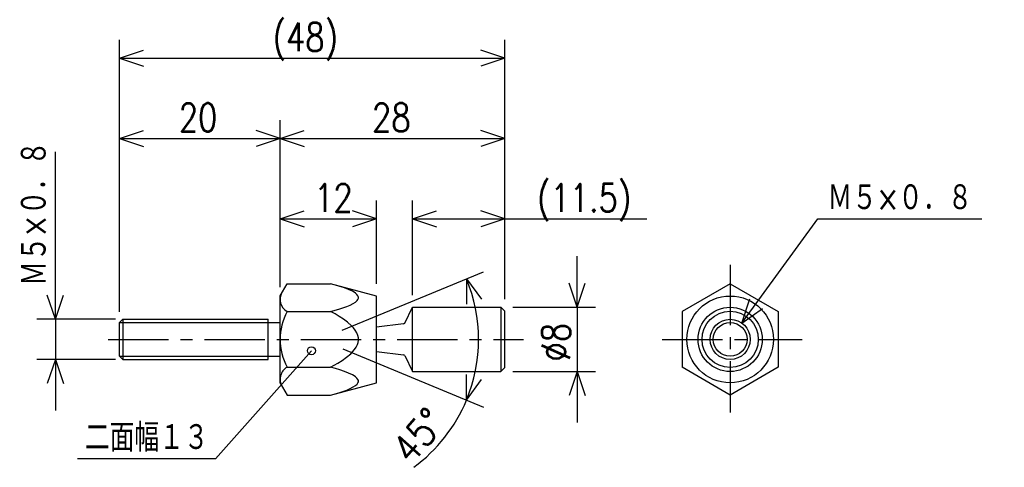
# Model space of a CAD drawing. Extents: x -141 to -18, y 121 to 177.
import ezdxf

# ---------------------------------------------------------------- set-up
doc = ezdxf.new("R2010")
doc.units = 0
doc.header["$MEASUREMENT"] = 0
doc.linetypes.add('CENTER', pattern=[12, 7.5, -1.5, 1.5, -1.5])
doc.layers.get('0').update_dxf_attribs({"linetype": 'CONTINUOUS'})
doc.styles.get("Standard").update_dxf_attribs({"font": 'txt', "bigfont": 'BIGFONT'})

msp = doc.modelspace()

# ---------------------------------------------------------------- linework, layer by layer
at = {"color": 7, "linetype": 'Continuous'}
for p, q in [((-128.16695, 140.74258), (-128.16695, 174.60593)), ((-80.166939, 142.81993), (-80.166939, 174.60593)), ((-128.16695, 172.31993), (-125.16695, 173.31993)), ((-80.166939, 172.31993), (-83.166939, 173.31993)), ((-128.16695, 172.31993), (-80.166939, 172.31993)), ((-128.16695, 172.31993), (-125.16695, 171.31993)), ((-80.166939, 172.31993), (-83.166939, 171.31993)), ((-128.16695, 140.74258), (-128.16695, 164.60593)), ((-108.16694, 144.24493), (-108.16694, 164.60593)), ((-108.16694, 143.81993), (-108.16694, 164.60593)), ((-80.166939, 142.31993), (-80.166939, 164.60593)), ((-128.16695, 162.31993), (-125.16695, 163.31993)), ((-108.16694, 162.31993), (-111.16694, 163.31993)), ((-108.16694, 162.31993), (-105.16694, 163.31993)), ((-80.166939, 162.31993), (-83.166939, 163.31993)), ((-128.16695, 162.31993), (-108.16694, 162.31993)), ((-128.16695, 162.31993), (-125.16695, 161.31993)), ((-108.16694, 162.31993), (-111.16694, 161.31993)), ((-108.16694, 162.31993), (-80.166939, 162.31993)), ((-108.16694, 162.31993), (-105.16694, 161.31993)), ((-80.166939, 162.31993), (-83.166939, 161.31993)), ((-136.16695, 139.81993), (-136.16695, 160.66293)), ((-108.16694, 144.24493), (-108.16694, 154.60593)), ((-96.166939, 144.21672), (-96.166939, 154.60593)), ((-91.666939, 142.81993), (-91.666939, 154.60593)), ((-80.166939, 142.31993), (-80.166939, 154.60593)), ((-108.16694, 152.31993), (-105.16694, 153.31993)), ((-108.16694, 152.31993), (-96.166939, 152.31993)), ((-108.16694, 152.31993), (-105.16694, 151.31993)), ((-96.166939, 152.31993), (-99.166939, 153.31993)), ((-96.166939, 152.31993), (-99.166939, 151.31993)), ((-91.666939, 152.31993), (-88.666939, 153.31993)), ((-91.666939, 152.31993), (-80.166939, 152.31993)), ((-91.666939, 152.31993), (-88.666939, 151.31993)), ((-80.166939, 152.31993), (-83.166939, 153.31993)), ((-80.166939, 152.31993), (-83.166939, 151.31993)), ((-80.166939, 152.31993), (-62.486496, 152.31993)), ((-50.627003, 139.34027), (-41.166939, 152.31993)), ((-41.166939, 152.31993), (-20.764746, 152.31993)), ((-71.166939, 141.31993), (-71.166939, 147.66993)), ((-136.16695, 139.81993), (-136.16695, 146.16993)), ((-100.43582, 138.45118), (-82.833191, 145.74243)), ((-84.945189, 144.86763), (-84.961563, 141.70539)), ((-84.945189, 144.86763), (-83.060947, 142.32801)), ((-108.16693, 142.74492), (-107.3009, 144.24493)), ((-107.30091, 144.24493), (-101.87028, 144.24493)), ((-96.166946, 142.71672), (-101.87028, 144.24493)), ((-71.166939, 141.31993), (-72.166939, 144.31993)), ((-71.166939, 141.31993), (-70.166939, 144.31993)), ((-52.099503, 144.24545), (-58.097172, 140.78268)), ((-52.099499, 144.24544), (-46.101826, 140.78268)), ((-136.16695, 139.81993), (-137.16695, 142.81993)), ((-136.16695, 139.81993), (-135.16695, 142.81993)), ((-108.16694, 131.88852), (-108.16694, 142.74493)), ((-96.166939, 131.91673), (-96.166939, 142.71672)), ((-50.627003, 139.34027), (-49.668141, 142.35367)), ((-92.64312, 139.31879), (-91.666946, 141.31993)), ((-91.666939, 141.31993), (-80.666939, 141.31993)), ((-91.666939, 133.31993), (-91.666939, 141.31993)), ((-80.666946, 141.31993), (-80.166946, 140.81993)), ((-80.666939, 141.31993), (-80.666939, 133.31993)), ((-79.166939, 141.31993), (-68.880936, 141.31993)), ((-71.166939, 141.31993), (-71.166939, 133.31993)), ((-50.627003, 139.34027), (-48.051873, 141.17567)), ((-107.30091, 140.78082), (-101.87028, 140.78082)), ((-80.166939, 133.81993), (-80.166939, 140.81993)), ((-58.097168, 140.78268), (-58.097168, 133.85718)), ((-46.10183, 140.78268), (-46.10183, 133.85718)), ((-128.66694, 139.81993), (-138.45294, 139.81993)), ((-136.16695, 139.81993), (-136.16695, 134.81993)), ((-128.16695, 139.41992), (-127.76694, 139.81993)), ((-128.16695, 139.41992), (-109.66694, 139.41992)), ((-128.16695, 135.21992), (-128.16695, 139.41992)), ((-127.76694, 139.81993), (-109.66694, 139.81993)), ((-127.76694, 139.81993), (-127.76694, 134.81993)), ((-109.66694, 134.81993), (-109.66694, 139.81993)), ((-109.66694, 139.41992), (-108.16694, 139.41992)), ((-92.794724, 139.25351), (-96.166939, 138.81993)), ((-96.166939, 137.31673), (-96.137199, 137.31673)), ((-128.16695, 135.21992), (-109.66694, 135.21992)), ((-128.16695, 135.21992), (-127.76694, 134.81993)), ((-104.26093, 135.90891), (-116.20446, 122.47243)), ((-109.66694, 135.21992), (-108.16694, 135.21992)), ((-100.34231, 136.14993), (-82.833191, 128.89742)), ((-96.166939, 135.81993), (-92.794724, 135.38635)), ((-92.643112, 135.32109), (-91.666939, 133.31993)), ((-128.66694, 134.81993), (-138.45294, 134.81993)), ((-136.16695, 134.81993), (-137.16695, 131.81993)), ((-136.16695, 134.81993), (-135.16695, 131.81993)), ((-136.16695, 134.81993), (-136.16695, 128.46993)), ((-127.76694, 134.81993), (-109.66694, 134.81993)), ((-107.30091, 133.85262), (-101.87028, 133.85262)), ((-80.166939, 133.81993), (-80.666939, 133.31993)), ((-52.099495, 130.39442), (-58.097168, 133.85718)), ((-46.10183, 133.85718), (-52.099499, 130.39441)), ((-91.666939, 133.31993), (-80.666939, 133.31993)), ((-84.945189, 129.77224), (-84.961563, 132.93447)), ((-79.166939, 133.31993), (-68.880936, 133.31993)), ((-71.166939, 133.31993), (-72.166939, 130.31993)), ((-71.166939, 133.31993), (-70.166939, 130.31993)), ((-71.166939, 133.31993), (-71.166939, 126.96993)), ((-108.16694, 131.88852), (-107.30092, 130.38853)), ((-101.87027, 130.38853), (-96.166939, 131.91673)), ((-84.945189, 129.77224), (-83.060947, 132.31185)), ((-107.30091, 130.38852), (-101.87028, 130.38852)), ((-116.20446, 122.47243), (-133.38989, 122.47243))]:
    msp.add_line(p, q, dxfattribs=at)
at = {"color": 7, "linetype": 'CENTER'}
for p, q in [((-52.099495, 146.59863), (-52.099495, 128.24005)), ((-129.58107, 137.31993), (-77.863281, 137.31993)), ((-60.563911, 137.31993), (-43.138809, 137.31993))]:
    msp.add_line(p, q, dxfattribs=at)
at = {"color": 7, "linetype": 'Continuous'}
for points in [[(-101.87028, 140.78082), (-100.84696, 141.07449), (-100.34919, 141.23621), (-99.869331, 141.4108), (-99.440483, 141.59058), (-99.044456, 141.79149), (-98.778465, 141.96355), (-98.562706, 142.15752), (-98.465721, 142.29395), (-98.412773, 142.44003), (-98.412651, 142.58504), (-98.466072, 142.73245), (-98.589516, 142.89755), (-98.768898, 143.05504), (-98.956337, 143.18201), (-99.165062, 143.30052), (-99.636604, 143.52098), (-100.16051, 143.72362), (-100.71052, 143.90846), (-101.28414, 144.08205), (-101.87028, 144.24493)], [(-101.87028, 133.85262), (-100.99267, 134.35077), (-100.43176, 134.70758), (-99.89019, 135.09641), (-99.372932, 135.5347), (-99.130333, 135.77841), (-98.907448, 136.04007), (-98.70089, 136.34007), (-98.535149, 136.6718), (-98.448952, 136.94563), (-98.408119, 137.23756), (-98.419624, 137.52477), (-98.483101, 137.81453), (-98.62336, 138.15443), (-98.820793, 138.47668), (-99.032021, 138.74527), (-99.265587, 138.99493), (-99.788887, 139.45758), (-100.2822, 139.82391), (-100.79575, 140.16162), (-101.32781, 140.48019), (-101.87028, 140.78082)], [(-101.87028, 130.38852), (-100.84696, 130.68219), (-100.34919, 130.8439), (-99.869331, 131.01848), (-99.440483, 131.19827), (-99.044456, 131.39919), (-98.778465, 131.57124), (-98.562706, 131.76521), (-98.465721, 131.90164), (-98.412773, 132.04773), (-98.412651, 132.19273), (-98.466072, 132.34015), (-98.589516, 132.50525), (-98.768898, 132.66273), (-98.956337, 132.7897), (-99.165062, 132.90822), (-99.636604, 133.12868), (-100.16051, 133.33131), (-100.71052, 133.51616), (-101.28414, 133.68974), (-101.87028, 133.85262)]]:
    msp.add_lwpolyline(points, dxfattribs=at)
for centre, radius in [((-52.099495, 137.31993), 5.396796), ((-52.099495, 137.31993), 4), ((-52.099495, 137.31993), 3.5), ((-52.099495, 137.31993), 2.5), ((-52.099495, 137.31993), 2.1), ((-104.26093, 135.90891), 0.5)]:
    msp.add_circle(centre, radius, dxfattribs=at)
for centre, radius, start, end in [((-103.16694, 137.31993), 19.72308, 337.5, 22.500001), ((-106.43488, 142.28082), 1.732051, 149.99993, 239.99993), ((-100.80573, 137.31673), 7.361213, 151.92753, 208.07247), ((-92.83297, 139.55106), 0.3, 277.32599, 309.2608), ((-92.83297, 135.08881), 0.3, 50.736224, 82.674006), ((-106.4349, 132.35262), 1.732048, 119.99985, 210.00007), ((-103.16694, 137.31993), 19.72308, 306.19214, 337.5)]:
    msp.add_arc(centre, radius, start, end, dxfattribs=at)

# ---------------------------------------------------------------- texts
at = {"color": 7, "linetype": 'Continuous', "width": 0.8}
for s, p in [('(48)', (-109.10994, 173.19493)), ('20', (-120.78387, 163.19493)), ('28', (-96.711666, 163.19493)), ('(11.5)', (-76.172498, 153.19493)), ('12', (-103.92234, 153.19493)), ('Ｍ５×０．８', (-39.964746, 153.19493)), ('二面幅１３', (-132.4759, 123.34743))]:
    msp.add_text(s, height=3.5, dxfattribs=at).set_placement(p)
at = {"color": 7, "linetype": 'Continuous'}
for s, rotation, width, p in [('Ｍ５×０．８', 90.000003, 0.8, (-137.04195, 143.97693)), ('%%C8', 90.000003, 0.8, (-72.041939, 134.57693)), ('45%%D', 48.599999, 0.888442, (-91.898488, 121.60043))]:
    msp.add_text(s, height=3.5, rotation=rotation, dxfattribs=dict(at, width=width)).set_placement(p)

doc.saveas('drawing.dxf')
